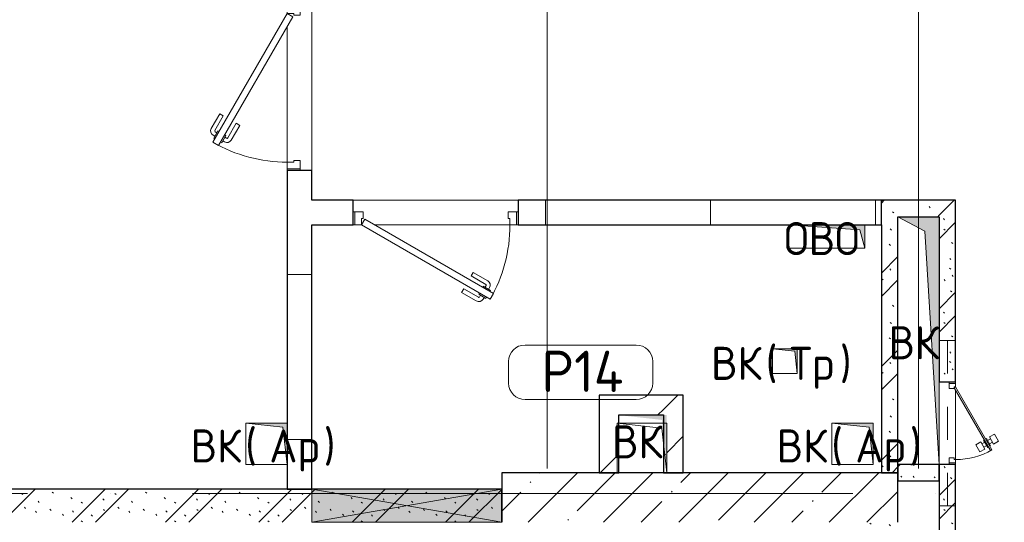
# Model space of a CAD drawing. Header units: millimetres. Extents: x -30540 to 173936, y -11730 to 122288.
# Tile 41 of 116: x 27815 to 33780, y 97500 to 100543. Entities that reach past the tile are written whole.
import ezdxf

# ---------------------------------------------------------------- set-up
doc = ezdxf.new("R2010")
doc.units = ezdxf.units.MM
doc.linetypes.add('3_ Штрих_ 1 х 1 мм', pattern=[400, 200, -200])
doc.linetypes.add('ADSK_Линия сетки', pattern=[5000, 4000, -500, 0, -500])
for name, color, linetype, lineweight in [('A-____-NOTE-TEXT', 7, 'Continuous', 18), ('A-AREA-____-IDEN', 7, 'Continuous', 9), ('A-DOOR-____-MCUT', 7, 'Continuous', 9), ('A-DOOR-____-OTLN', 7, 'Continuous', 18), ('A-DOOR-FRAM-MCUT', 7, 'Continuous', 9), ('A-FLOR-____-OTLN', 7, 'Continuous', 18), ('A-GENM-____-OTLN', 7, 'Continuous', 18), ('A-GLAZ-____-MCUT', 7, 'Continuous', 9), ('A-GLAZ-____-OTLN', 7, 'Continuous', 18), ('A-WALL-____-MCUT', 7, 'Continuous', 40), ('A-WALL-____-PATT', 7, 'Continuous', 40), ('I-WALL-____-MCUT', 7, 'Continuous', 40), ('I-WALL-____-OTLN', 7, 'Continuous', 18), ('M-EQPM-____-OTLN', 7, 'Continuous', 18), ('S-BEAM-____-OTLN', 7, 'Continuous', 18), ('S-COLS-____-MCUT', 7, 'Continuous', 40), ('S-COLS-____-OTLN', 7, 'Continuous', 18), ('S-GRID-____-OTLN', 7, 'Continuous', 9)]:
    doc.layers.add(name, color=color, linetype=linetype, lineweight=lineweight)
doc.styles.add('GOST Common', font='GOST_Common.ttf', dxfattribs={"height": 200})
doc.styles.add('GOST Common_4', font='GOST_Common.ttf', dxfattribs={"height": 250})
pattern_1 = [(135, (300.56, 377.28), (-565.6854, 6e-14), [10, -790]), (135, (349.8, 474.73), (-565.6854, 6e-14), [10, -790]), (135, (423.93, 473.06), (-565.6854, 6e-14), [10, -790]), (135, (229.92, 447.9), (-565.6854, 6e-14), [10, -790]), (135, (155.08, 447.9), (-565.6854, 6e-14), [10, -790]), (135, (114.9, 369.03), (-565.6854, 6e-14), [10, -790]), (135, (132.43, 285.8), (-565.6854, 6e-14), [10, -790]), (135, (214.66, 322), (-565.6854, 6e-14), [10, -790]), (135, (198.16, 261.88), (-565.6854, 6e-14), [10, -790]), (135, (45.2, 272.9), (-565.6854, 6e-14), [10, -790]), (135, (42.32, 336.16), (-565.6854, 6e-14), [10, -790]), (135, (92.26, 192.24), (-565.6854, 6e-14), [10, -790]), (135, (7.07, 149.2), (-565.6854, 6e-14), [10, -790]), (135, (80.6, 95.1), (-565.6854, 6e-14), [10, -790]), (135, (79.53, 36.94), (-565.6854, 6e-14), [10, -790]), (135, (153.87, 74.56), (-565.6854, 6e-14), [10, -790]), (135, (228.35, 124.8), (-565.6854, 6e-14), [10, -790]), (135, (279.75, 180.4), (-565.6854, 6e-14), [10, -790]), (135, (282.9, 31.63), (-565.6854, 6e-14), [10, -790]), (135, (377.38, 53.45), (-565.6854, 6e-14), [10, -790]), (135, (352.28, 102.7), (-565.6854, 6e-14), [10, -790]), (135, (354.05, 0), (-565.6854, 6e-14), [10, -790]), (135, (553.23, 16.45), (-565.6854, 6e-14), [10, -790]), (135, (542.38, 63.45), (-565.6854, 6e-14), [10, -790]), (135, (536.58, 239.3), (-565.6854, 6e-14), [10, -790]), (135, (475.85, 203.9), (-565.6854, 6e-14), [10, -790]), (135, (475.85, 316.54), (-565.6854, 6e-14), [10, -790]), (135, (520.8, 408.7), (-565.6854, 6e-14), [10, -790]), (135, (551.1, 470.8), (-565.6854, 6e-14), [10, -790]), (135, (235.25, 537.93), (-565.6854, 6e-14), [10, -790]), (135, (407.25, 547.65), (-565.6854, 6e-14), [10, -790]), (135, (94.5, 558.6), (-565.6854, 6e-14), [10, -790]), (135, (46.4, 532.3), (-565.6854, 6e-14), [10, -790]), (135, (85.56, 465.04), (-565.6854, 6e-14), [10, -790]), (135, (355.53, 181.14), (-565.6854, 6e-14), [10, -790]), (135, (362.23, 243.6), (-565.6854, 6e-14), [10, -790]), (135, (413.45, 344.1), (-565.6854, 6e-14), [10, -790]), (135, (286.3, 273.25), (-565.6854, 6e-14), [10, -790]), (135, (423.02, 263.72), (-565.6854, 6e-14), [10, -790]), (135, (162.94, 190.2), (-565.6854, 6e-14), [10, -790]), (135, (470.25, 120.93), (-565.6854, 6e-14), [10, -790]), (135, (484.48, 9.78), (-565.6854, 6e-14), [10, -790]), (45, (0, 212.13), (-565.6854, 0), []), (45, (212.13, 0), (-565.6854, 0), []), (45, (353.55, 0), (-565.6854, 0), []), (45, (0, 353.55), (-565.6854, 0), [])]
pattern_2 = [(0, (0, 0), (0, 1000), []), (90, (0, 0), (-1000, 6e-14), [])]
pattern_3 = [(45, (0, 0), (-424.264, 424.264), []), (45, (0, 282.8), (-424.264, 424.264), [])]

# ---------------------------------------------------------------- blocks, each defined once
blk = doc.blocks.new('АР_Дверь однопольная - 1000х2100h_900__Глухая_1 эт-4300163-01 ЭМ')
at = {"layer": 'A-DOOR-____-MCUT', "color": 254, "lineweight": 15, "true_color": 0xcccccc}
for p, q in [((-329.4, 525), (-349.4, 490.4)), ((-349.4, 490.4), (430, 40.4)), ((450, 75), (-329.4, 525)), ((430, 40.4), (450, 75))]:
    blk.add_line(p, q, dxfattribs=at)
at = {"layer": 'A-DOOR-____-OTLN', "color": 254, "lineweight": 5, "true_color": 0xcccccc}
for p, q in [((-327.8, 477.9), (-331.8, 470.9)), ((-307.8, 512.5), (-303.8, 519.4)), ((-303.8, 519.4), (-260.5, 494.4)), ((-292.9, 513.2), (-286.9, 523.6)), ((-271.3, 500.7), (-265.3, 511.1)), ((-260.5, 494.4), (-264.5, 487.5)), ((-169.7, 461.7), (-258.5, 512.9)), ((-157.2, 483.3), (-246, 534.6)), ((-169.7, 461.7), (-157.2, 483.3)), ((-331.8, 470.9), (-288.5, 445.9)), ((-320.9, 464.7), (-327, 454.3)), ((-299.3, 452.2), (-305.3, 441.8)), ((-214.7, 383.7), (-303.5, 435)), ((-288.5, 445.9), (-284.5, 452.9)), ((-227.2, 362.1), (-316, 413.3)), ((-214.7, 383.7), (-227.2, 362.1))]:
    blk.add_line(p, q, dxfattribs=at)
for centre, radius, start, end in [((-261, 508.6), 30, 60, 150), ((-261, 508.6), 4.99, 60, 150), ((-301, 439.3), 30, 150, 240), ((-301, 439.3), 4.99, 150, 240)]:
    blk.add_arc(centre, radius, start, end, dxfattribs=at)
at = {"layer": 'A-DOOR-____-OTLN', "color": 254, "lineweight": 13, "true_color": 0xcccccc}
blk.add_arc((450, 75), 900, 150, 180, dxfattribs=at)
at = {"layer": 'A-DOOR-FRAM-MCUT', "color": 254, "lineweight": 15, "true_color": 0xcccccc}
for p, q in [((-490, 75), (-500, 75)), ((-450, 75), (-490, 75)), ((-490, 75), (-490, -5)), ((-450, 35), (-450, 75)), ((490, 75), (450, 75)), ((450, 75), (450, 35)), ((490, -5), (490, 75)), ((490, 75), (500, 75)), ((-440, 35), (-450, 35)), ((-440, -5), (-440, 35)), ((450, 35), (440, 35)), ((440, 35), (440, -5)), ((-490, -5), (-500, -5)), ((-490, -5), (-440, -5)), ((440, -5), (490, -5)), ((490, -5), (500, -5))]:
    blk.add_line(p, q, dxfattribs=at)
blk = doc.blocks.new('АР_Отверстие прямоугольное - ОВВ-4436553-01 ЭМ')
at = {"layer": 'A-GLAZ-____-OTLN', "lineweight": 13, "true_color": 0xf9f9f9}
blk.add_hatch(color=7, dxfattribs=at).paths.add_polyline_path([(700, -100), (700, 100), (-450, 100), (-450, -100), (631.12237, -100)])
at = {"layer": 'A-GLAZ-____-MCUT', "color": 254, "lineweight": 15, "true_color": 0xcccccc}
for p, q in [((-450, 100), (-450, -100)), ((700, 100), (700, -100))]:
    blk.add_line(p, q, dxfattribs=at)
at = {"layer": 'A-GLAZ-____-OTLN', "color": 254, "lineweight": 5, "true_color": 0xcccccc}
for p, q in [((700, 100), (-450, -100)), ((-450, 100), (700, -100))]:
    blk.add_line(p, q, dxfattribs=at)
at = {"layer": 'A-GLAZ-____-OTLN', "color": 254, "lineweight": 13, "true_color": 0xcccccc}
for p, q in [((700, 100), (-450, 100)), ((-450, 100), (-450, -100)), ((700, -100), (700, 100)), ((-450, -100), (700, -100))]:
    blk.add_line(p, q, dxfattribs=at)
blk = doc.blocks.new('АР_Дверь однопольная - 500х1300h_400__ВК_СС_ресторан-7235993-01 ЭМ')
at = {"layer": 'A-DOOR-____-MCUT', "color": 254, "lineweight": 15, "true_color": 0xcccccc}
for p, q in [((161.1, 270), (-220, 50)), ((-215, 41.3), (166.1, 261.3)), ((166.1, 261.3), (161.1, 270)), ((-220, 50), (-215, 41.3))]:
    blk.add_line(p, q, dxfattribs=at)
at = {"layer": 'A-DOOR-____-OTLN', "color": 254, "lineweight": 5, "true_color": 0xcccccc}
for p, q in [((109.4, 309.5), (66.1, 284.5)), ((126.9, 279.2), (109.4, 309.5)), ((66.1, 284.5), (83.6, 254.2)), ((83.6, 254.2), (126.9, 279.2)), ((136.9, 261.8), (93.6, 236.8)), ((104.9, 243.3), (94.9, 260.7)), ((146.9, 244.5), (103.6, 219.5)), ((125.6, 255.3), (115.6, 272.6)), ((139.4, 257.5), (136.9, 261.8)), ((144.4, 248.8), (146.9, 244.5)), ((93.6, 236.8), (96.1, 232.5)), ((103.6, 219.5), (101.1, 223.8)), ((156.9, 227.2), (113.6, 202.2)), ((113.6, 202.2), (131.1, 171.9)), ((114.9, 226), (124.9, 208.7)), ((131.1, 171.9), (174.4, 196.9)), ((135.6, 238), (145.6, 220.7)), ((174.4, 196.9), (156.9, 227.2))]:
    blk.add_line(p, q, dxfattribs=at)
at = {"layer": 'A-DOOR-____-OTLN', "color": 254, "lineweight": 13, "true_color": 0xcccccc}
blk.add_arc((-220, 50), 440, 360, 30, dxfattribs=at)
at = {"layer": 'A-DOOR-FRAM-MCUT', "color": 254, "lineweight": 15, "true_color": 0xcccccc}
for p, q in [((-240, 50), (-250, 50)), ((-240, 10), (-250, 10)), ((-220, 50), (-240, 50)), ((-240, 50), (-240, 10)), ((-240, 10), (-210, 10)), ((-220, 40), (-220, 50)), ((-210, 40), (-220, 40)), ((-210, 10), (-210, 40)), ((220, 40), (210, 40)), ((210, 40), (210, 10)), ((210, 10), (240, 10)), ((240, 50), (220, 50)), ((220, 50), (220, 40)), ((240, 10), (240, 50)), ((240, 50), (250, 50)), ((240, 10), (250, 10))]:
    blk.add_line(p, q, dxfattribs=at)
blk = doc.blocks.new('АР_Перемычка - 100_Ар_10x2_250-250-4555232-01 ЭМ')
at = {"layer": 'S-BEAM-____-OTLN', "color": 254, "linetype": '3_ Штрих_ 1 х 1 мм', "lineweight": 15, "true_color": 0xdcdcdc}
for p, q in [((-500, 50), (-500, -50)), ((500, 50), (500, -50)), ((-500, 0), (500, 0))]:
    blk.add_line(p, q, dxfattribs=at)
blk = doc.blocks.new('АР_Канал вертикальный прямоугольный - ВК _Ар_-2279908-01 ЭМ')
at = {"layer": 'M-EQPM-____-OTLN', "lineweight": 13, "true_color": 0xe2e2e2}
blk.add_hatch(color=254, dxfattribs=at).paths.add_polyline_path([(-125, 125), (-125, -125), (125, -125), (-100, -100)])
at = {"layer": 'M-EQPM-____-OTLN', "color": 253, "lineweight": 13, "true_color": 0xaaaaaa}
for p, q in [((-125, 125), (-100, -100)), ((-125, 125), (-100, -100)), ((-125, -125), (-125, 125)), ((-125, 125), (125, 125)), ((-125, -125), (-125, 125)), ((125, 125), (-125, 125)), ((-125, 125), (-125, -125)), ((125, 125), (125, -125)), ((125, -125), (125, 125)), ((-100, -100), (125, -125)), ((-100, -100), (125, -125)), ((125, -125), (-125, -125)), ((125, -125), (-125, -125)), ((-125, -125), (125, -125))]:
    blk.add_line(p, q, dxfattribs=at)
blk = doc.blocks.new('АР_Канал вертикальный прямоугольный - ВК _Ар_-5180429-01 ЭМ')
at = {"layer": 'M-EQPM-____-OTLN', "lineweight": 13, "true_color": 0xe2e2e2}
blk.add_hatch(color=254, dxfattribs=at).paths.add_polyline_path([(-125, 125), (-125, -125), (125, -125), (-100, -100)])
at = {"layer": 'M-EQPM-____-OTLN', "color": 253, "lineweight": 13, "true_color": 0xaaaaaa}
for p, q in [((-125, 125), (-100, -100)), ((-125, 125), (-100, -100)), ((-125, -125), (-125, 125)), ((-125, 125), (125, 125)), ((-125, -125), (-125, 125)), ((125, 125), (-125, 125)), ((-125, 125), (-125, -125)), ((125, 125), (125, -125)), ((125, -125), (125, 125)), ((-100, -100), (125, -125)), ((-100, -100), (125, -125)), ((125, -125), (-125, -125)), ((125, -125), (-125, -125)), ((-125, -125), (125, -125))]:
    blk.add_line(p, q, dxfattribs=at)
blk = doc.blocks.new('АР_Канал вертикальный прямоугольный - ВК _Тр_-2286511-01 ЭМ')
at = {"layer": 'M-EQPM-____-OTLN', "lineweight": 13, "true_color": 0xe2e2e2}
blk.add_hatch(color=254, dxfattribs=at).paths.add_polyline_path([(-75, 75), (-75, -75), (75, -75), (-60, -60)])
at = {"layer": 'M-EQPM-____-OTLN', "color": 253, "lineweight": 13, "true_color": 0xaaaaaa}
for p, q in [((-75, 75), (-60, -60)), ((-75, 75), (-60, -60)), ((-75, -75), (-75, 75)), ((-75, 75), (75, 75)), ((-75, -75), (-75, 75)), ((75, 75), (-75, 75)), ((-75, 75), (-75, -75)), ((75, 75), (75, -75)), ((75, -75), (75, 75)), ((75, -75), (-75, -75)), ((75, -75), (-75, -75)), ((-75, -75), (75, -75)), ((-60, -60), (75, -75)), ((-60, -60), (75, -75))]:
    blk.add_line(p, q, dxfattribs=at)
blk = doc.blocks.new('АР_Канал вертикальный прямоугольный - ОВО-2618176-01 ЭМ')
at = {"layer": 'M-EQPM-____-OTLN', "lineweight": 13, "true_color": 0xe2e2e2}
blk.add_hatch(color=254, dxfattribs=at).paths.add_polyline_path([(-230, 70), (-230, -70), (230, -70), (-200, -40)])
at = {"layer": 'M-EQPM-____-OTLN', "color": 253, "lineweight": 13, "true_color": 0xaaaaaa}
for p, q in [((-230, 70), (-200, -40)), ((-230, 70), (-200, -40)), ((-230, -70), (-230, 70)), ((-230, 70), (230, 70)), ((-230, -70), (-230, 70)), ((230, 70), (-230, 70)), ((-230, 70), (-230, -70)), ((230, 70), (230, -70)), ((230, -70), (230, 70)), ((-200, -40), (230, -70)), ((-200, -40), (230, -70)), ((230, -70), (-230, -70)), ((230, -70), (-230, -70)), ((-230, -70), (230, -70))]:
    blk.add_line(p, q, dxfattribs=at)
blk = doc.blocks.new('АР_Канал вертикальный прямоугольный - ВК-2691636-01 ЭМ')
at = {"layer": 'M-EQPM-____-OTLN', "lineweight": 13, "true_color": 0xe2e2e2}
blk.add_hatch(color=254, dxfattribs=at).paths.add_polyline_path([(-125, 750), (-125, -750), (125, -750), (-37.5, -662.5), (-100.7, 358.5)])
at = {"layer": 'M-EQPM-____-OTLN', "color": 253, "lineweight": 13, "true_color": 0xaaaaaa}
for p, q in [((-125, 750), (-37.5, -662.5)), ((-125, 750), (-37.5, -662.5)), ((-125, -750), (-125, 750)), ((-125, 750), (125, 750)), ((-125, -750), (-125, 750)), ((125, 750), (-125, 750)), ((-125, 750), (-125, -750)), ((125, 750), (125, -750)), ((125, -750), (125, 750)), ((-37.5, -662.5), (125, -750)), ((-37.5, -662.5), (125, -750)), ((125, -750), (-125, -750)), ((125, -750), (-125, -750)), ((-125, -750), (125, -750))]:
    blk.add_line(p, q, dxfattribs=at)
blk = doc.blocks.new('АР_Канал вертикальный прямоугольный - ВК-3388591-01 ЭМ')
at = {"layer": 'M-EQPM-____-OTLN', "lineweight": 13, "true_color": 0xe2e2e2}
blk.add_hatch(color=254, dxfattribs=at).paths.add_polyline_path([(-150, 150), (-150, -150), (150, -150), (-120, -120)])
blk = doc.blocks.new('АР_Канал вертикальный прямоугольный - ВК-3385978-01 ЭМ')
at = {"layer": 'A-GENM-____-OTLN', "color": 253, "lineweight": 13, "true_color": 0xaaaaaa}
for p, q in [((-150, 150), (-150, -150)), ((-150, -150), (150, -150))]:
    blk.add_line(p, q, dxfattribs=at)
at = {"layer": 'M-EQPM-____-OTLN', "color": 253, "lineweight": 13, "true_color": 0xaaaaaa}
for p, q in [((-150, 150), (-120, -120)), ((150, 150), (-150, 150)), ((-150, 150), (-150, -150)), ((150, -150), (150, 150)), ((-150, -150), (150, -150)), ((-120, -120), (150, -150))]:
    blk.add_line(p, q, dxfattribs=at)
blk = doc.blocks.new('Наметкина 10_РД_АР_К2_отсоединено_rvt-1-01 ЭМ')
at = {"layer": 'A-WALL-____-PATT', "lineweight": 5, "true_color": 0xcccccc}
h = blk.add_hatch(dxfattribs=at)
h.set_pattern_fill('FP_50', color=254, style=0, pattern_type=2)
h.set_pattern_definition(pattern_2)
h.paths.add_polyline_path([(29585.3, 97700), (29585.3, 99630), (29435.3, 99630), (29435.3, 97700)])
h.paths.add_polyline_path([(29585.3, 100630), (29585.3, 100980), (29435.3, 100980), (29435.3, 100630)])
h.paths.add_polyline_path([(29435.3, 101980), (29585.3, 101980), (29585.3, 103950), (29435.3, 103950), (29435.3, 102578.4)])
h = blk.add_hatch(dxfattribs=at)
h.set_pattern_fill('FP_50', color=254, style=0, pattern_type=2)
h.set_pattern_definition(pattern_2)
h.paths.add_polyline_path([(33035.3, 99300), (33035.3, 99450), (30835.3, 99450), (30835.3, 99300), (32935.3, 99300)])
h.paths.add_polyline_path([(29585.3, 99300), (29835.3, 99300), (29835.3, 99450), (29585.3, 99450)])
h = blk.add_hatch(dxfattribs=at)
h.set_pattern_fill('FP_51', color=254, style=0, pattern_type=2)
h.set_pattern_definition(pattern_1)
h.paths.add_polyline_path([(33135.3, 97800), (33135.3, 99450), (33035.3, 99450), (33035.3, 97800)])
h = blk.add_hatch(dxfattribs=at)
h.set_pattern_fill('FP_51', color=254, style=0, pattern_type=2)
h.set_pattern_definition(pattern_1)
h.paths.add_polyline_path([(33297.8, 99350), (33385.3, 99350), (33385.3, 99450), (33135.3, 99450), (33135.3, 99350)])
h = blk.add_hatch(dxfattribs=at)
h.set_pattern_fill('FP_51', color=254, style=0, pattern_type=2)
h.set_pattern_definition(pattern_1)
h.paths.add_polyline_path([(33385.3, 95120), (33485.3, 95120), (33485.3, 95315), (33385.3, 95315), (33385.3, 95220)])
h.paths.add_polyline_path([(33385.3, 95615), (33485.3, 95615), (33485.3, 95815), (33385.3, 95815), (33385.3, 95660)])
h.paths.add_polyline_path([(33485.3, 96115), (33485.3, 96415), (33385.3, 96415), (33385.3, 96115)])
h.paths.add_polyline_path([(33485.3, 96715), (33485.3, 97065), (33385.3, 97065), (33385.3, 96715)])
h.paths.add_polyline_path([(33415.3, 97365), (33485.3, 97365), (33485.3, 97850), (33385.3, 97850), (33385.3, 97365)])
h.paths.add_polyline_path([(33485.3, 98350), (33485.3, 99450), (33385.3, 99450), (33385.3, 98350)])
h = blk.add_hatch(dxfattribs=at)
h.set_pattern_fill('FP_52', color=254, style=0, pattern_type=2)
h.set_pattern_definition(pattern_3)
h.paths.add_polyline_path([(31445.3, 98150), (31715.3, 98150), (31715.3, 98270), (31325.3, 98270), (31325.3, 98150), (31435.3, 98150)])
h = blk.add_hatch(dxfattribs=at)
h.set_pattern_fill('FP_52', color=254, style=0, pattern_type=2)
h.set_pattern_definition(pattern_3)
h.paths.add_polyline_path([(31835.3, 97800), (31835.3, 98270), (31715.3, 98270), (31715.3, 98150), (31735.3, 98150), (31735.3, 97850), (31715.3, 98030), (31715.3, 97800), (31735.3, 97800)])
h = blk.add_hatch(dxfattribs=at)
h.set_pattern_fill('FP_52', color=254, style=0, pattern_type=2)
h.set_pattern_definition(pattern_3)
h.paths.add_polyline_path([(31435.3, 97800), (31445.3, 97800), (31445.3, 98148.9), (31435.3, 98150), (31325.3, 98150), (31325.3, 97800)])
h = blk.add_hatch(dxfattribs=at)
h.set_pattern_fill('FP_51', color=254, style=0, pattern_type=2)
h.set_pattern_definition(pattern_1)
h.paths.add_polyline_path([(33297.8, 97750), (33385.3, 97750), (33385.3, 97850), (33135.3, 97850), (33135.3, 97750)])
h = blk.add_hatch(dxfattribs=at)
h.set_pattern_fill('FP_51', color=254, style=0, pattern_type=2)
h.set_pattern_definition(pattern_1)
h.paths.add_polyline_path([(30735.3, 97500), (30735.3, 97700), (27135.3, 97700), (27135.3, 97500), (30666.4, 97500)])
h = blk.add_hatch(dxfattribs=at)
h.set_pattern_fill('FP_51', color=254, style=0, pattern_type=2)
h.set_pattern_definition(pattern_1)
h.paths.add_polyline_path([(33135.3, 94200), (33135.3, 97500), (32935.3, 97500), (32935.3, 94200)])
at = {"layer": 'S-COLS-____-OTLN', "lineweight": 5, "true_color": 0xcccccc}
h = blk.add_hatch(dxfattribs=at)
h.set_pattern_fill('FP_27', color=254, style=0, pattern_type=2)
h.set_pattern_definition([(45, (0, 0), (-228.0985, 228.0985), []), (45, (228.1, 0), (-228.0985, 228.0985), [403.225, -80.645, 6.706, -73.939])])
h.paths.add_polyline_path([(30735.3, 97500), (33135.3, 97500), (33135.3, 97800), (30735.3, 97800), (30735.3, 97700)])
at = {"layer": 'A-FLOR-____-OTLN', "color": 254, "lineweight": 13, "true_color": 0xcccccc}
for p, q in [((29585.3, 100630), (29585.3, 99630)), ((29435.3, 99680), (29435.3, 100500)), ((29435.3, 99630), (29435.3, 99640)), ((29835.3, 99450), (30835.3, 99450)), ((29845.3, 99300), (29835.3, 99300)), ((30785.3, 99300), (29965.3, 99300)), ((30835.3, 99300), (30825.3, 99300)), ((29585.3, 98241.5), (29585.3, 97700))]:
    blk.add_line(p, q, dxfattribs=at)
at = {"layer": 'A-WALL-____-MCUT', "color": 254, "lineweight": 30, "true_color": 0xcccccc}
for p, q in [((29435.3, 99630), (29435.3, 97700)), ((29585.3, 99630), (29435.3, 99630)), ((29585.3, 99450), (29585.3, 99630)), ((29835.3, 99450), (29585.3, 99450)), ((29835.3, 99300), (29835.3, 99450)), ((33035.3, 99450), (30835.3, 99450)), ((30835.3, 99450), (30835.3, 99300)), ((33035.3, 99300), (33035.3, 99450)), ((29585.3, 97700), (29585.3, 99300)), ((29585.3, 99300), (29835.3, 99300)), ((30835.3, 99300), (33035.3, 99300)), ((29585.3, 97700), (27135.3, 97700)), ((29435.3, 97700), (29585.3, 97700)), ((30735.3, 97700), (29585.3, 97700)), ((30735.3, 97500), (30735.3, 97700))]:
    blk.add_line(p, q, dxfattribs=at)
at = {"layer": 'I-WALL-____-MCUT', "color": 254, "lineweight": 30, "true_color": 0xcccccc}
for p, q in [((33135.3, 99450), (33035.3, 99450)), ((33385.3, 99450), (33135.3, 99450)), ((33485.3, 99450), (33385.3, 99450)), ((33485.3, 98350), (33485.3, 99450)), ((33135.3, 97800), (33135.3, 99350)), ((33135.3, 99350), (33385.3, 99350)), ((33385.3, 99350), (33385.3, 98350)), ((33035.3, 99300), (33035.3, 97800)), ((33385.3, 98350), (33485.3, 98350)), ((31715.3, 98270), (31325.3, 98270)), ((31325.3, 98270), (31325.3, 98150)), ((31835.3, 98270), (31715.3, 98270)), ((31835.3, 97800), (31835.3, 98270)), ((31325.3, 98150), (31325.3, 97800)), ((31445.3, 98150), (31715.3, 98150)), ((31445.3, 97800), (31445.3, 98150)), ((31715.3, 98150), (31715.3, 97800)), ((33385.3, 97850), (33135.3, 97850)), ((33135.3, 97850), (33135.3, 97750)), ((33385.3, 97850), (33385.3, 97365)), ((33485.3, 97850), (33385.3, 97850)), ((33385.3, 97750), (33385.3, 97850)), ((33485.3, 97365), (33485.3, 97850)), ((31325.3, 97800), (31445.3, 97800)), ((31715.3, 97800), (31835.3, 97800)), ((33035.3, 97800), (33135.3, 97800)), ((33135.3, 97750), (33385.3, 97750))]:
    blk.add_line(p, q, dxfattribs=at)
at = {"layer": 'I-WALL-____-OTLN', "color": 254, "lineweight": 13, "true_color": 0xcccccc}
for p, q in [((33385.3, 97850), (33385.3, 98350)), ((33485.3, 98350), (33485.3, 98340)), ((33485.3, 98300), (33485.3, 97880)), ((33485.3, 97860), (33485.3, 97850))]:
    blk.add_line(p, q, dxfattribs=at)
at = {"layer": 'S-COLS-____-MCUT', "color": 254, "lineweight": 30, "true_color": 0xcccccc}
for p, q in [((33135.3, 97800), (30735.3, 97800)), ((30735.3, 97800), (30735.3, 97700)), ((33135.3, 97500), (33135.3, 97800)), ((30735.3, 97700), (30735.3, 97500))]:
    blk.add_line(p, q, dxfattribs=at)
at = {"layer": 'A-DOOR-____-OTLN', "color": 254, "lineweight": 13, "true_color": 0xcccccc}
for name, p, rotation in [('АР_Дверь однопольная - 1000х2100h_900__Глухая_1 эт-4300163-01 ЭМ', (29510.3, 100130), 89.99999999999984), ('АР_Дверь однопольная - 1000х2100h_900__Глухая_1 эт-4300163-01 ЭМ', (30335.3, 99375), 180), ('АР_Дверь однопольная - 500х1300h_400__ВК_СС_ресторан-7235993-01 ЭМ', (33435.3, 98100), 270)]:
    blk.add_blockref(name, p, dxfattribs=dict(at, rotation=rotation))
at = {"layer": 'A-GLAZ-____-OTLN', "color": 254, "lineweight": 13, "true_color": 0xcccccc}
blk.add_blockref('АР_Отверстие прямоугольное - ОВВ-4436553-01 ЭМ', (30035.3, 97600), dxfattribs=at)
at = {"layer": 'M-EQPM-____-OTLN', "color": 253, "lineweight": 5, "true_color": 0xaaaaaa, "rotation": 180}
for name, p in [('АР_Канал вертикальный прямоугольный - ВК-2691636-01 ЭМ', (33260.3, 98600)), ('АР_Канал вертикальный прямоугольный - ОВО-2618176-01 ЭМ', (32705.3, 99230)), ('АР_Канал вертикальный прямоугольный - ВК _Тр_-2286511-01 ЭМ', (32450.3, 98475)), ('АР_Канал вертикальный прямоугольный - ВК-3388591-01 ЭМ', (31585.3, 98000)), ('АР_Канал вертикальный прямоугольный - ВК _Ар_-2279908-01 ЭМ', (29310.3, 97974.9)), ('АР_Канал вертикальный прямоугольный - ВК-3385978-01 ЭМ', (31585.3, 97950)), ('АР_Канал вертикальный прямоугольный - ВК _Ар_-5180429-01 ЭМ', (32860.4, 97975))]:
    blk.add_blockref(name, p, dxfattribs=at)
at = {"layer": 'S-BEAM-____-OTLN', "color": 254, "lineweight": 13, "true_color": 0xcccccc, "rotation": 270}
blk.add_blockref('АР_Перемычка - 100_Ар_10x2_250-250-4555232-01 ЭМ', (33435.3, 98100), dxfattribs=at)
at = {"layer": 'A-____-NOTE-TEXT', "color": 253, "lineweight": 5, "true_color": 0xaaaaaa, "char_height": 200, "attachment_point": 1, "style": 'GOST Common'}
for s, insert, width in [('ОВО', (32445.5, 99317.2), 593.249), ('ВК', (33078.5, 98687.2), 400.844), ('ВК', (32003.5, 98562.2), 400.844), (' (', (32334.2, 98562.2), 176.371), ('Тр', (32479.7, 98562.2), 368.776), ('\\fGOST Common|b0|i0|c204|p34|;)', (32784, 98562.2), 96.203), ('ВК', (28850.5, 98062.2), 400.844), (' (', (29181.2, 98062.2), 176.371), ('Ар', (29326.7, 98062.2), 400.844), ('\\fGOST Common|b0|i0|c204|p34|;)', (29657.5, 98062.2), 96.203), ('ВК', (31403.5, 98087.2), 400.844), ('ВК', (32400.6, 98062.2), 400.844), (' (', (32731.3, 98062.2), 176.371), ('Ар', (32876.8, 98062.2), 400.844), ('\\fGOST Common|b0|i0|c204|p34|;)', (33207.5, 98062.2), 96.203)]:
    blk.add_mtext(s, dxfattribs=dict(at, insert=insert, width=width))
blk = doc.blocks.new('Марка помещения 2 - Марка помещения 2-1605974-01 ЭМ')
at = {"layer": 'A-AREA-____-IDEN', "color": 253, "true_color": 0xaaaaaa}
for p, q in [((-1.797, 0.841), (1.569, 0.841)), ((-2.297, -0.309), (-2.297, 0.341)), ((2.069, 0.341), (2.069, -0.309)), ((1.569, -0.809), (-1.797, -0.809))]:
    blk.add_line(p, q, dxfattribs=at)
for centre, start, end in [((-1.797, 0.341), 90, 180), ((1.569, 0.341), 0, 90), ((-1.797, -0.309), 180, 270), ((1.569, -0.309), 270, 360)]:
    blk.add_arc(centre, 0.5, start, end, dxfattribs=at)

msp = doc.modelspace()

# ---------------------------------------------------------------- linework, layer by layer
at = {"layer": 'S-GRID-____-OTLN', "color": 253, "linetype": 'ADSK_Линия сетки', "true_color": 0xaaaaaa}
for p, q in [((31010.3, 67824.7), (31010.3, 122287.9)), ((33260.3, 67824.7), (33260.3, 122287.9)), ((67863.4, 97675), (9800.2, 97675))]:
    msp.add_line(p, q, dxfattribs=at)

# ---------------------------------------------------------------- block references
at = {"lineweight": 5}
msp.add_blockref('Наметкина 10_РД_АР_К2_отсоединено_rvt-1-01 ЭМ', (0, 0), dxfattribs=at)
at = {"layer": 'A-AREA-____-IDEN', "color": 253, "true_color": 0xaaaaaa, "xscale": 199.9999999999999, "yscale": 199.9999999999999, "zscale": 199.9999999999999}
msp.add_blockref('Марка помещения 2 - Марка помещения 2-1605974-01 ЭМ', (31236.1, 98405), dxfattribs=at)

# ---------------------------------------------------------------- texts
at = {"layer": 'A-AREA-____-IDEN', "color": 253, "true_color": 0xaaaaaa, "char_height": 250, "attachment_point": 1, "style": 'GOST Common_4'}
for s, insert, width in [('\\fGOST Common|b0|i0|c204|p34|;Р', (30975.6, 98538.7), 240.506), ('14', (31174, 98538.7), 400.844)]:
    msp.add_mtext(s, dxfattribs=dict(at, insert=insert, width=width))

doc.saveas('drawing.dxf')
